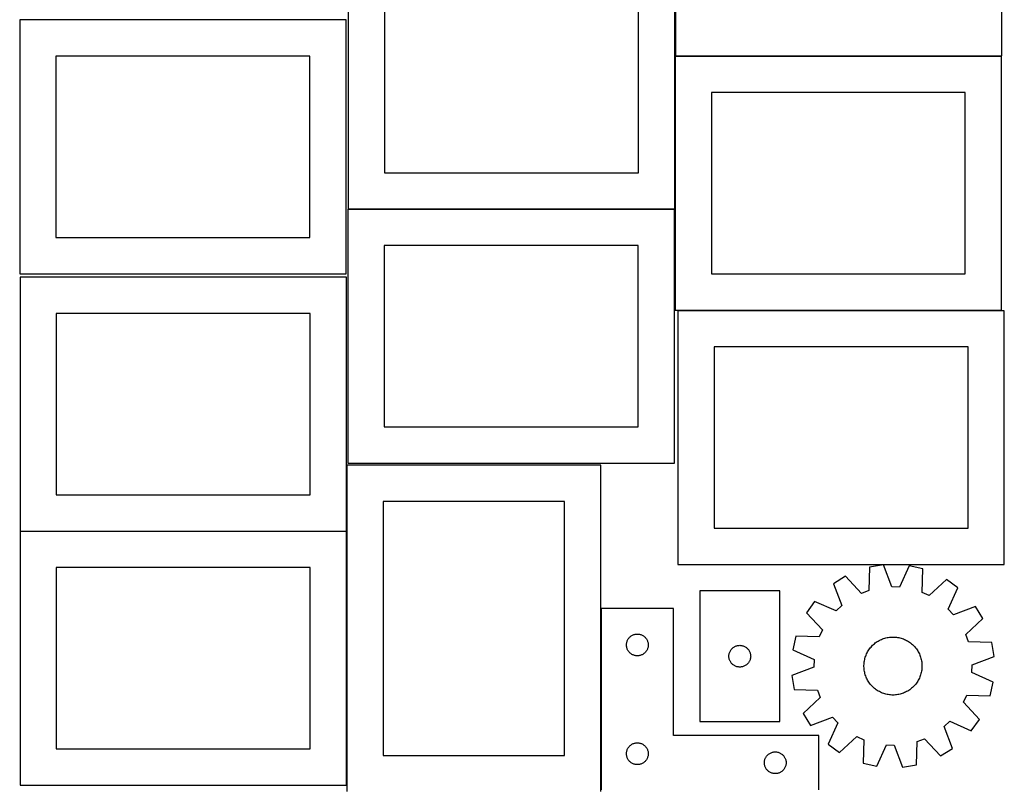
# Model space of a CAD drawing. Header units: millimetres. Extents: x 7 to 1243, y 7 to 2493.
# Tile 5 of 15: x 7 to 821, y 1064 to 1697. Entities that reach past the tile are written whole.
import ezdxf

# ---------------------------------------------------------------- set-up
doc = ezdxf.new("R2010")
doc.units = ezdxf.units.MM
doc.layers.add('COMMON', color=5, linetype='CONTINUOUS', true_color=0x0000ff)
doc.layers.add('CUT', color=7, linetype='CONTINUOUS', true_color=0x000000)

msp = doc.modelspace()

# ---------------------------------------------------------------- linework, layer by layer
at = {"layer": 'COMMON'}
for p, q in [((276.900534, 1274.325674), (276.900534, 1328.841937)), ((6.800533, 1274.225673), (276.800533, 1274.225673)), ((276.900533, 1274.125673), (276.900533, 1064.125673))]:
    msp.add_line(p, q, dxfattribs=at)
at = {"layer": 'CUT'}
for p, q in [((548.748289, 1877.587415), (548.748289, 1667.587415)), ((818.748289, 1667.587415), (818.748289, 1877.587415)), ((278.238701, 1750.749704), (278.238701, 1540.749704)), ((548.238701, 1540.749704), (548.238701, 1750.749704)), ((308.238701, 1720.749704), (308.238701, 1570.749704)), ((518.238701, 1570.749704), (518.238701, 1720.749704)), ((276.520933, 1697.167665), (6.520933, 1697.167665)), ((6.520933, 1697.167665), (6.520933, 1487.167665)), ((276.520933, 1487.167665), (276.520933, 1697.167665)), ((246.520933, 1667.167665), (36.520933, 1667.167665)), ((36.520933, 1667.167665), (36.520933, 1517.167665)), ((246.520933, 1517.167665), (246.520933, 1667.167665)), ((818.463127, 1667.025095), (548.463127, 1667.025095)), ((548.463127, 1667.025095), (548.463127, 1457.025095)), ((548.748289, 1667.587415), (818.748289, 1667.587415)), ((818.463127, 1457.025095), (818.463127, 1667.025095)), ((788.463127, 1637.025095), (578.463127, 1637.025095)), ((578.463127, 1637.025095), (578.463127, 1487.025095)), ((788.463127, 1487.025095), (788.463127, 1637.025095)), ((308.238701, 1570.749704), (518.238701, 1570.749704)), ((547.942558, 1540.516183), (277.942558, 1540.516183)), ((277.942558, 1540.516183), (277.942558, 1330.516183)), ((278.238701, 1540.749704), (548.238701, 1540.749704)), ((547.942558, 1330.516183), (547.942558, 1540.516183)), ((36.520933, 1517.167665), (246.520933, 1517.167665)), ((517.942558, 1510.516183), (307.942558, 1510.516183)), ((307.942558, 1510.516183), (307.942558, 1360.516183)), ((517.942558, 1360.516183), (517.942558, 1510.516183)), ((6.520933, 1487.167665), (276.520933, 1487.167665)), ((276.800533, 1484.325674), (6.800533, 1484.325674)), ((6.800533, 1484.325674), (6.800533, 1274.325674)), ((276.800533, 1274.325674), (276.800533, 1484.325674)), ((578.463127, 1487.025095), (788.463127, 1487.025095)), ((246.800533, 1454.325674), (36.800533, 1454.325674)), ((36.800533, 1454.325674), (36.800533, 1304.325674)), ((246.800533, 1304.325674), (246.800533, 1454.325674)), ((548.463127, 1457.025095), (818.463127, 1457.025095)), ((820.712645, 1456.656068), (550.712645, 1456.656068)), ((550.712645, 1456.656068), (550.712645, 1246.656068)), ((820.712645, 1246.656068), (820.712645, 1456.656068)), ((790.712645, 1426.656068), (580.712645, 1426.656068)), ((580.712645, 1426.656068), (580.712645, 1276.656068)), ((790.712645, 1276.656068), (790.712645, 1426.656068)), ((307.942558, 1360.516183), (517.942558, 1360.516183)), ((277.000534, 1328.841937), (277.000534, 1058.841937)), ((487.000534, 1328.841937), (277.000534, 1328.841937)), ((277.942558, 1330.516183), (547.942558, 1330.516183)), ((487.000534, 1058.841937), (487.000534, 1328.841937)), ((36.800533, 1304.325674), (246.800533, 1304.325674)), ((307.000534, 1298.841937), (307.000534, 1088.841937)), ((457.000534, 1298.841937), (307.000534, 1298.841937)), ((457.000534, 1088.841937), (457.000534, 1298.841937)), ((6.800533, 1274.325674), (276.800533, 1274.325674)), ((276.800533, 1274.125673), (6.800533, 1274.125673)), ((6.800533, 1274.125673), (6.800533, 1064.125673)), ((276.800533, 1064.125673), (276.800533, 1274.125673)), ((580.712645, 1276.656068), (790.712645, 1276.656068)), ((550.712645, 1246.656068), (820.712645, 1246.656068)), ((720.692339, 1246.370736), (709.310158, 1244.49153)), ((727.580149, 1228.259952), (720.692339, 1246.370736)), ((246.800533, 1244.125673), (36.800533, 1244.125673)), ((36.800533, 1244.125673), (36.800533, 1094.125673)), ((246.800533, 1094.125673), (246.800533, 1244.125673)), ((709.310158, 1244.49153), (708.609404, 1225.12787)), ((742.064099, 1245.671097), (734.006535, 1228.049574)), ((753.299004, 1243.051485), (742.064099, 1245.671097)), ((752.731814, 1223.683452), (753.299004, 1243.051485)), ((689.297486, 1236.959294), (679.500863, 1230.867362)), ((679.500863, 1230.867362), (686.263603, 1212.709505)), ((702.59169, 1222.862962), (689.297486, 1236.959294)), ((772.776196, 1234.226485), (758.588512, 1221.029817)), ((782.153412, 1227.506866), (772.776196, 1234.226485)), ((634.9754, 1224.872012), (568.9754, 1224.872012)), ((568.9754, 1224.872012), (568.9754, 1116.872012)), ((634.9754, 1116.872012), (634.9754, 1224.872012)), ((708.609404, 1225.12787), (702.59169, 1222.862962)), ((734.006535, 1228.049574), (727.580149, 1228.259952)), ((758.588512, 1221.029817), (752.731814, 1223.683452)), ((774.217572, 1209.830191), (782.153412, 1227.506866)), ((663.894027, 1216.249965), (657.174409, 1206.872748)), ((681.570702, 1208.314124), (663.894027, 1216.249965)), ((547.275815, 1210.210757), (487.275815, 1210.210757)), ((487.275815, 1210.210757), (487.275815, 1060.210757)), ((547.275815, 1105.210757), (547.275815, 1210.210757)), ((657.174409, 1206.872748), (670.371077, 1192.685065)), ((686.263603, 1212.709505), (681.570702, 1208.314124)), ((778.612953, 1205.137291), (774.217572, 1209.830191)), ((796.770809, 1211.900031), (778.612953, 1205.137291)), ((802.862741, 1202.103407), (796.770809, 1211.900031)), ((788.76641, 1188.809204), (802.862741, 1202.103407)), ((513.831664, 1188.525673), (514.38286, 1188.733128)), ((514.38286, 1188.733128), (514.946444, 1188.904089)), ((514.946444, 1188.904089), (515.520002, 1189.037824)), ((515.520002, 1189.037824), (516.10108, 1189.133761)), ((516.10108, 1189.133761), (516.687187, 1189.191487)), ((516.687187, 1189.191487), (517.275815, 1189.210757)), ((517.275815, 1189.210757), (517.864444, 1189.191487)), ((517.864444, 1189.191487), (518.450551, 1189.133761)), ((518.450551, 1189.133761), (519.031628, 1189.037824)), ((519.031628, 1189.037824), (519.605187, 1188.904089)), ((519.605187, 1188.904089), (520.168771, 1188.733128)), ((520.168771, 1188.733128), (520.719966, 1188.525673)), ((670.371077, 1192.685065), (667.717442, 1186.828367)), ((791.031317, 1182.791489), (788.76641, 1188.809204)), ((508.275815, 1180.210757), (508.295085, 1180.799385)), ((508.295085, 1180.799385), (508.352812, 1181.385493)), ((508.352812, 1181.385493), (508.448748, 1181.96657)), ((508.448748, 1181.96657), (508.582483, 1182.540128)), ((508.582483, 1182.540128), (508.753444, 1183.103712)), ((508.753444, 1183.103712), (508.9609, 1183.654908)), ((508.9609, 1183.654908), (509.203961, 1184.191355)), ((509.203961, 1184.191355), (509.481587, 1184.710757)), ((509.481587, 1184.710757), (509.792589, 1185.210889)), ((509.792589, 1185.210889), (510.135635, 1185.68961)), ((510.135635, 1185.68961), (510.509257, 1186.144869)), ((510.509257, 1186.144869), (510.911854, 1186.574718)), ((510.911854, 1186.574718), (511.341703, 1186.977315)), ((511.341703, 1186.977315), (511.796962, 1187.350937)), ((511.796962, 1187.350937), (512.275683, 1187.693983)), ((512.275683, 1187.693983), (512.775815, 1188.004985)), ((512.775815, 1188.004985), (513.295217, 1188.282611)), ((513.295217, 1188.282611), (513.831664, 1188.525673)), ((520.719966, 1188.525673), (521.256414, 1188.282611)), ((521.256414, 1188.282611), (521.775815, 1188.004985)), ((521.775815, 1188.004985), (522.275947, 1187.693983)), ((522.275947, 1187.693983), (522.754668, 1187.350937)), ((522.754668, 1187.350937), (523.209928, 1186.977315)), ((523.209928, 1186.977315), (523.639776, 1186.574718)), ((523.639776, 1186.574718), (524.042374, 1186.144869)), ((524.042374, 1186.144869), (524.415995, 1185.68961)), ((524.415995, 1185.68961), (524.759042, 1185.210889)), ((524.759042, 1185.210889), (525.070044, 1184.710757)), ((525.070044, 1184.710757), (525.34767, 1184.191355)), ((525.34767, 1184.191355), (525.590731, 1183.654908)), ((525.590731, 1183.654908), (525.798187, 1183.103712)), ((525.798187, 1183.103712), (525.969148, 1182.540128)), ((525.969148, 1182.540128), (526.102883, 1181.96657)), ((526.102883, 1181.96657), (526.198819, 1181.385493)), ((526.198819, 1181.385493), (526.256546, 1180.799385)), ((526.256546, 1180.799385), (526.275815, 1180.210757)), ((648.349408, 1187.395557), (645.729796, 1176.160652)), ((667.717442, 1186.828367), (648.349408, 1187.395557)), ((712.549877, 1180.545243), (713.289172, 1181.187223)), ((713.289172, 1181.187223), (714.054037, 1181.798513)), ((714.054037, 1181.798513), (714.8432, 1182.378097)), ((714.8432, 1182.378097), (715.655346, 1182.92501)), ((715.655346, 1182.92501), (716.489124, 1183.438341)), ((716.489124, 1183.438341), (717.343147, 1183.917237)), ((717.343147, 1183.917237), (718.215992, 1184.3609)), ((718.215992, 1184.3609), (719.106207, 1184.768591)), ((719.106207, 1184.768591), (720.01231, 1185.139632)), ((720.01231, 1185.139632), (720.932794, 1185.473406)), ((720.932794, 1185.473406), (721.866126, 1185.769357)), ((721.866126, 1185.769357), (722.810752, 1186.026993)), ((722.810752, 1186.026993), (723.765101, 1186.245884)), ((723.765101, 1186.245884), (724.727584, 1186.425666)), ((724.727584, 1186.425666), (725.696599, 1186.56604)), ((725.696599, 1186.56604), (726.670533, 1186.666773)), ((726.670533, 1186.666773), (727.647766, 1186.727697)), ((727.647766, 1186.727697), (728.62667, 1186.748709)), ((728.62667, 1186.748709), (729.605617, 1186.729777)), ((729.605617, 1186.729777), (730.582977, 1186.67093)), ((730.582977, 1186.67093), (731.557123, 1186.572267)), ((731.557123, 1186.572267), (732.526434, 1186.433952)), ((732.526434, 1186.433952), (733.489297, 1186.256216)), ((733.489297, 1186.256216), (734.444109, 1186.039353)), ((734.444109, 1186.039353), (735.389281, 1185.783726)), ((735.389281, 1185.783726), (736.323239, 1185.489759)), ((736.323239, 1185.489759), (737.24443, 1185.157942)), ((737.24443, 1185.157942), (738.15132, 1184.788826)), ((738.15132, 1184.788826), (739.042399, 1184.383028)), ((739.042399, 1184.383028), (739.916185, 1183.941221)), ((739.916185, 1183.941221), (740.771224, 1183.464141)), ((740.771224, 1183.464141), (741.606091, 1182.952583)), ((741.606091, 1182.952583), (742.419397, 1182.407397)), ((742.419397, 1182.407397), (743.20979, 1181.829491)), ((743.20979, 1181.829491), (743.975952, 1181.219828)), ((743.975952, 1181.219828), (744.71661, 1180.579421)), ((744.71661, 1180.579421), (745.43053, 1179.909336)), ((810.394978, 1182.090736), (791.031317, 1182.791489)), ((812.274184, 1170.708554), (810.394978, 1182.090736)), ((508.295085, 1179.622129), (508.275815, 1180.210757)), ((508.352812, 1179.036021), (508.295085, 1179.622129)), ((508.448748, 1178.454944), (508.352812, 1179.036021)), ((508.582483, 1177.881385), (508.448748, 1178.454944)), ((508.753444, 1177.317802), (508.582483, 1177.881385)), ((508.9609, 1176.766606), (508.753444, 1177.317802)), ((509.203961, 1176.230159), (508.9609, 1176.766606)), ((509.481587, 1175.710757), (509.203961, 1176.230159)), ((509.792589, 1175.210625), (509.481587, 1175.710757)), ((510.135635, 1174.731904), (509.792589, 1175.210625)), ((510.509257, 1174.276644), (510.135635, 1174.731904)), ((510.911854, 1173.846796), (510.509257, 1174.276644)), ((511.341703, 1173.444199), (510.911854, 1173.846796)), ((511.796962, 1173.070577), (511.341703, 1173.444199)), ((512.275683, 1172.72753), (511.796962, 1173.070577)), ((512.775815, 1172.416528), (512.275683, 1172.72753)), ((522.275947, 1172.72753), (521.775815, 1172.416528)), ((522.754668, 1173.070577), (522.275947, 1172.72753)), ((523.209928, 1173.444199), (522.754668, 1173.070577)), ((523.639776, 1173.846796), (523.209928, 1173.444199)), ((524.042374, 1174.276644), (523.639776, 1173.846796)), ((524.415995, 1174.731904), (524.042374, 1174.276644)), ((524.759042, 1175.210625), (524.415995, 1174.731904)), ((525.070044, 1175.710757), (524.759042, 1175.210625)), ((525.34767, 1176.230159), (525.070044, 1175.710757)), ((525.590731, 1176.766606), (525.34767, 1176.230159)), ((525.798187, 1177.317802), (525.590731, 1176.766606)), ((525.969148, 1177.881385), (525.798187, 1177.317802)), ((526.102883, 1178.454944), (525.969148, 1177.881385)), ((526.198819, 1179.036021), (526.102883, 1178.454944)), ((526.256546, 1179.622129), (526.198819, 1179.036021)), ((526.275815, 1180.210757), (526.256546, 1179.622129)), ((593.052396, 1172.046748), (593.148332, 1172.627825)), ((593.148332, 1172.627825), (593.282067, 1173.201384)), ((593.282067, 1173.201384), (593.453028, 1173.764968)), ((593.453028, 1173.764968), (593.660484, 1174.316163)), ((593.660484, 1174.316163), (593.903545, 1174.852611)), ((593.903545, 1174.852611), (594.181171, 1175.372012)), ((594.181171, 1175.372012), (594.492173, 1175.872145)), ((594.492173, 1175.872145), (594.83522, 1176.350865)), ((594.83522, 1176.350865), (595.208841, 1176.806125)), ((595.208841, 1176.806125), (595.611439, 1177.235973)), ((595.611439, 1177.235973), (596.041287, 1177.638571)), ((596.041287, 1177.638571), (596.496547, 1178.012193)), ((596.496547, 1178.012193), (596.975268, 1178.355239)), ((596.975268, 1178.355239), (597.4754, 1178.666241)), ((597.4754, 1178.666241), (597.994801, 1178.943867)), ((597.994801, 1178.943867), (598.531249, 1179.186928)), ((598.531249, 1179.186928), (599.082444, 1179.394384)), ((599.082444, 1179.394384), (599.646028, 1179.565345)), ((599.646028, 1179.565345), (600.219587, 1179.69908)), ((600.219587, 1179.69908), (600.800664, 1179.795016)), ((600.800664, 1179.795016), (601.386771, 1179.852743)), ((601.386771, 1179.852743), (601.9754, 1179.872012)), ((601.9754, 1179.872012), (602.564028, 1179.852743)), ((602.564028, 1179.852743), (603.150135, 1179.795016)), ((603.150135, 1179.795016), (603.731213, 1179.69908)), ((603.731213, 1179.69908), (604.304771, 1179.565345)), ((604.304771, 1179.565345), (604.868355, 1179.394384)), ((604.868355, 1179.394384), (605.419551, 1179.186928)), ((605.419551, 1179.186928), (605.955998, 1178.943867)), ((605.955998, 1178.943867), (606.4754, 1178.666241)), ((606.4754, 1178.666241), (606.975532, 1178.355239)), ((606.975532, 1178.355239), (607.454253, 1178.012193)), ((607.454253, 1178.012193), (607.909512, 1177.638571)), ((607.909512, 1177.638571), (608.339361, 1177.235973)), ((608.339361, 1177.235973), (608.741958, 1176.806125)), ((608.741958, 1176.806125), (609.11558, 1176.350865)), ((609.11558, 1176.350865), (609.458626, 1175.872145)), ((609.458626, 1175.872145), (609.769628, 1175.372012)), ((609.769628, 1175.372012), (610.047254, 1174.852611)), ((610.047254, 1174.852611), (610.290315, 1174.316163)), ((610.290315, 1174.316163), (610.497771, 1173.764968)), ((610.497771, 1173.764968), (610.668732, 1173.201384)), ((610.668732, 1173.201384), (610.802467, 1172.627825)), ((610.802467, 1172.627825), (610.898403, 1172.046748)), ((645.729796, 1176.160652), (663.351319, 1168.103087)), ((706.422884, 1171.79631), (706.810422, 1172.695482)), ((706.810422, 1172.695482), (707.234313, 1173.578098)), ((707.234313, 1173.578098), (707.693852, 1174.44269)), ((707.693852, 1174.44269), (708.188273, 1175.287819)), ((708.188273, 1175.287819), (708.716756, 1176.112077)), ((708.716756, 1176.112077), (709.278418, 1176.914093)), ((709.278418, 1176.914093), (709.872326, 1177.692533)), ((709.872326, 1177.692533), (710.497492, 1178.4461)), ((710.497492, 1178.4461), (711.152874, 1179.17354)), ((711.152874, 1179.17354), (711.837382, 1179.873643)), ((711.837382, 1179.873643), (712.549877, 1180.545243)), ((745.43053, 1179.909336), (746.116524, 1179.210689)), ((746.116524, 1179.210689), (746.773451, 1178.484643)), ((746.773451, 1178.484643), (747.400216, 1177.732407)), ((747.400216, 1177.732407), (747.995777, 1176.955231)), ((747.995777, 1176.955231), (748.559143, 1176.15441)), ((748.559143, 1176.15441), (749.089376, 1175.331276)), ((749.089376, 1175.331276), (749.585592, 1174.4872)), ((749.585592, 1174.4872), (750.046967, 1173.623587)), ((750.046967, 1173.623587), (750.472733, 1172.741873)), ((750.472733, 1172.741873), (750.86218, 1171.843527)), ((513.295217, 1172.138902), (512.775815, 1172.416528)), ((513.831664, 1171.895841), (513.295217, 1172.138902)), ((514.38286, 1171.688386), (513.831664, 1171.895841)), ((514.946444, 1171.517424), (514.38286, 1171.688386)), ((515.520002, 1171.383689), (514.946444, 1171.517424)), ((516.10108, 1171.287753), (515.520002, 1171.383689)), ((516.687187, 1171.230027), (516.10108, 1171.287753)), ((517.275815, 1171.210757), (516.687187, 1171.230027)), ((517.864444, 1171.230027), (517.275815, 1171.210757)), ((518.450551, 1171.287753), (517.864444, 1171.230027)), ((519.031628, 1171.383689), (518.450551, 1171.287753)), ((519.605187, 1171.517424), (519.031628, 1171.383689)), ((520.168771, 1171.688386), (519.605187, 1171.517424)), ((520.719966, 1171.895841), (520.168771, 1171.688386)), ((521.256414, 1172.138902), (520.719966, 1171.895841)), ((521.775815, 1172.416528), (521.256414, 1172.138902)), ((592.9754, 1170.872012), (592.994669, 1171.460641)), ((592.994669, 1170.283384), (592.9754, 1170.872012)), ((592.994669, 1171.460641), (593.052396, 1172.046748)), ((593.052396, 1169.697277), (592.994669, 1170.283384)), ((593.148332, 1169.1162), (593.052396, 1169.697277)), ((593.282067, 1168.542641), (593.148332, 1169.1162)), ((593.453028, 1167.979057), (593.282067, 1168.542641)), ((593.660484, 1167.427862), (593.453028, 1167.979057)), ((593.903545, 1166.891414), (593.660484, 1167.427862)), ((594.181171, 1166.372012), (593.903545, 1166.891414)), ((594.492173, 1165.87188), (594.181171, 1166.372012)), ((594.83522, 1165.39316), (594.492173, 1165.87188)), ((595.208841, 1164.9379), (594.83522, 1165.39316)), ((595.611439, 1164.508051), (595.208841, 1164.9379)), ((596.041287, 1164.105454), (595.611439, 1164.508051)), ((608.339361, 1164.508051), (607.909512, 1164.105454)), ((608.741958, 1164.9379), (608.339361, 1164.508051)), ((609.11558, 1165.39316), (608.741958, 1164.9379)), ((609.458626, 1165.87188), (609.11558, 1165.39316)), ((609.769628, 1166.372012), (609.458626, 1165.87188)), ((610.047254, 1166.891414), (609.769628, 1166.372012)), ((610.290315, 1167.427862), (610.047254, 1166.891414)), ((610.497771, 1167.979057), (610.290315, 1167.427862)), ((610.668732, 1168.542641), (610.497771, 1167.979057)), ((610.802467, 1169.1162), (610.668732, 1168.542641)), ((610.898403, 1169.697277), (610.802467, 1169.1162)), ((610.898403, 1172.046748), (610.95613, 1171.460641)), ((610.95613, 1170.283384), (610.898403, 1169.697277)), ((610.95613, 1171.460641), (610.9754, 1170.872012)), ((610.9754, 1170.872012), (610.95613, 1170.283384)), ((663.351319, 1168.103087), (663.140941, 1161.676702)), ((704.695555, 1164.19115), (704.774327, 1165.167106)), ((704.774327, 1165.167106), (704.89284, 1166.139037)), ((704.89284, 1166.139037), (705.050899, 1167.105325)), ((705.050899, 1167.105325), (705.248239, 1168.064362)), ((705.248239, 1168.064362), (705.484534, 1169.014551)), ((705.484534, 1169.014551), (705.759388, 1169.954312)), ((705.759388, 1169.954312), (706.072345, 1170.88208)), ((706.072345, 1170.88208), (706.422884, 1171.79631)), ((750.86218, 1171.843527), (751.214661, 1170.930044)), ((751.214661, 1170.930044), (751.529589, 1170.002943)), ((751.529589, 1170.002943), (751.80644, 1169.063769)), ((751.80644, 1169.063769), (752.044753, 1168.114083)), ((752.044753, 1168.114083), (752.244131, 1167.155468)), ((752.244131, 1167.155468), (752.404243, 1166.189518)), ((752.404243, 1166.189518), (752.524821, 1165.217841)), ((752.524821, 1165.217841), (752.605666, 1164.242054)), ((794.1634, 1163.820744), (812.274184, 1170.708554)), ((596.496547, 1163.731832), (596.041287, 1164.105454)), ((596.975268, 1163.388786), (596.496547, 1163.731832)), ((597.4754, 1163.077784), (596.975268, 1163.388786)), ((597.994801, 1162.800158), (597.4754, 1163.077784)), ((598.531249, 1162.557097), (597.994801, 1162.800158)), ((599.082444, 1162.349641), (598.531249, 1162.557097)), ((599.646028, 1162.17868), (599.082444, 1162.349641)), ((600.219587, 1162.044945), (599.646028, 1162.17868)), ((600.800664, 1161.949009), (600.219587, 1162.044945)), ((601.386771, 1161.891282), (600.800664, 1161.949009)), ((601.9754, 1161.872012), (601.386771, 1161.891282)), ((602.564028, 1161.891282), (601.9754, 1161.872012)), ((603.150135, 1161.949009), (602.564028, 1161.891282)), ((603.731213, 1162.044945), (603.150135, 1161.949009)), ((604.304771, 1162.17868), (603.731213, 1162.044945)), ((604.868355, 1162.349641), (604.304771, 1162.17868)), ((605.419551, 1162.557097), (604.868355, 1162.349641)), ((605.955998, 1162.800158), (605.419551, 1162.557097)), ((606.4754, 1163.077784), (605.955998, 1162.800158)), ((606.975532, 1163.388786), (606.4754, 1163.077784)), ((607.454253, 1163.731832), (606.975532, 1163.388786)), ((607.909512, 1164.105454), (607.454253, 1163.731832)), ((663.140941, 1161.676702), (645.030157, 1154.788892)), ((704.656658, 1163.212793), (704.695555, 1164.19115)), ((704.657698, 1162.233664), (704.656658, 1163.212793)), ((704.698675, 1161.255392), (704.657698, 1162.233664)), ((704.77952, 1160.279605), (704.698675, 1161.255392)), ((704.900098, 1159.307928), (704.77952, 1160.279605)), ((705.06021, 1158.341978), (704.900098, 1159.307928)), ((705.259588, 1157.383363), (705.06021, 1158.341978)), ((705.497901, 1156.433678), (705.259588, 1157.383363)), ((705.774752, 1155.494503), (705.497901, 1156.433678)), ((751.819807, 1156.482895), (751.544953, 1155.543134)), ((752.056101, 1157.433084), (751.819807, 1156.482895)), ((752.253442, 1158.392121), (752.056101, 1157.433084)), ((752.411501, 1159.358409), (752.253442, 1158.392121)), ((752.530014, 1160.33034), (752.411501, 1159.358409)), ((752.608786, 1161.306296), (752.530014, 1160.33034)), ((752.605666, 1164.242054), (752.646643, 1163.263782)), ((752.647683, 1162.284653), (752.608786, 1161.306296)), ((752.646643, 1163.263782), (752.647683, 1162.284653)), ((793.953022, 1157.394359), (794.1634, 1163.820744)), ((811.574545, 1149.336794), (793.953022, 1157.394359)), ((645.030157, 1154.788892), (646.909363, 1143.406711)), ((706.08968, 1154.567402), (705.774752, 1155.494503)), ((706.442161, 1153.653919), (706.08968, 1154.567402)), ((706.831608, 1152.755573), (706.442161, 1153.653919)), ((707.257374, 1151.873859), (706.831608, 1152.755573)), ((707.718749, 1151.010246), (707.257374, 1151.873859)), ((708.214965, 1150.16617), (707.718749, 1151.010246)), ((708.745198, 1149.343036), (708.214965, 1150.16617)), ((709.308563, 1148.542215), (708.745198, 1149.343036)), ((709.904125, 1147.765039), (709.308563, 1148.542215)), ((748.025923, 1148.583353), (747.432014, 1147.804913)), ((748.587585, 1149.385369), (748.025923, 1148.583353)), ((749.116067, 1150.209627), (748.587585, 1149.385369)), ((749.610489, 1151.054756), (749.116067, 1150.209627)), ((750.070028, 1151.919348), (749.610489, 1151.054756)), ((750.493919, 1152.801964), (750.070028, 1151.919348)), ((750.881457, 1153.701136), (750.493919, 1152.801964)), ((751.231996, 1154.615366), (750.881457, 1153.701136)), ((751.544953, 1155.543134), (751.231996, 1154.615366)), ((808.954932, 1138.101889), (811.574545, 1149.336794)), ((646.909363, 1143.406711), (666.273024, 1142.705957)), ((666.273024, 1142.705957), (668.537931, 1136.688243)), ((710.53089, 1147.012803), (709.904125, 1147.765039)), ((711.187816, 1146.286757), (710.53089, 1147.012803)), ((711.873811, 1145.58811), (711.187816, 1146.286757)), ((712.587731, 1144.918025), (711.873811, 1145.58811)), ((713.328388, 1144.277618), (712.587731, 1144.918025)), ((714.094551, 1143.667955), (713.328388, 1144.277618)), ((714.884944, 1143.090049), (714.094551, 1143.667955)), ((715.69825, 1142.544863), (714.884944, 1143.090049)), ((716.533117, 1142.033305), (715.69825, 1142.544863)), ((717.388155, 1141.556225), (716.533117, 1142.033305)), ((718.261941, 1141.114418), (717.388155, 1141.556225)), ((719.153021, 1140.70862), (718.261941, 1141.114418)), ((720.059911, 1140.339505), (719.153021, 1140.70862)), ((720.981102, 1140.007687), (720.059911, 1140.339505)), ((721.91506, 1139.71372), (720.981102, 1140.007687)), ((736.371547, 1140.02404), (735.438215, 1139.728089)), ((737.292031, 1140.357814), (736.371547, 1140.02404)), ((738.198134, 1140.728855), (737.292031, 1140.357814)), ((739.088349, 1141.136546), (738.198134, 1140.728855)), ((739.961194, 1141.580209), (739.088349, 1141.136546)), ((740.815217, 1142.059105), (739.961194, 1141.580209)), ((741.648995, 1142.572436), (740.815217, 1142.059105)), ((742.461141, 1143.119349), (741.648995, 1142.572436)), ((743.250304, 1143.698933), (742.461141, 1143.119349)), ((744.015169, 1144.310223), (743.250304, 1143.698933)), ((744.754464, 1144.952203), (744.015169, 1144.310223)), ((745.466959, 1145.623803), (744.754464, 1144.952203)), ((746.151467, 1146.323906), (745.466959, 1145.623803)), ((746.806849, 1147.051346), (746.151467, 1146.323906)), ((747.432014, 1147.804913), (746.806849, 1147.051346)), ((668.537931, 1136.688243), (654.441599, 1123.394039)), ((722.860232, 1139.458093), (721.91506, 1139.71372)), ((723.815044, 1139.24123), (722.860232, 1139.458093)), ((724.777907, 1139.063494), (723.815044, 1139.24123)), ((725.747218, 1138.925179), (724.777907, 1139.063494)), ((726.721364, 1138.826516), (725.747218, 1138.925179)), ((727.698724, 1138.767669), (726.721364, 1138.826516)), ((728.677671, 1138.748737), (727.698724, 1138.767669)), ((729.656575, 1138.769749), (728.677671, 1138.748737)), ((730.633807, 1138.830673), (729.656575, 1138.769749)), ((731.607742, 1138.931406), (730.633807, 1138.830673)), ((732.576757, 1139.07178), (731.607742, 1138.931406)), ((733.53924, 1139.251562), (732.576757, 1139.07178)), ((734.493589, 1139.470453), (733.53924, 1139.251562)), ((735.438215, 1139.728089), (734.493589, 1139.470453)), ((786.933264, 1132.812382), (789.586899, 1138.669079)), ((800.129932, 1118.624698), (786.933264, 1132.812382)), ((789.586899, 1138.669079), (808.954932, 1138.101889)), ((568.9754, 1116.872012), (634.9754, 1116.872012)), ((654.441599, 1123.394039), (660.533532, 1113.597415)), ((660.533532, 1113.597415), (678.691388, 1120.360156)), ((683.086769, 1115.667255), (675.150928, 1097.99058)), ((678.691388, 1120.360156), (683.086769, 1115.667255)), ((771.040738, 1112.787941), (775.733638, 1117.183322)), ((775.733638, 1117.183322), (793.410314, 1109.247481)), ((793.410314, 1109.247481), (800.129932, 1118.624698)), ((777.803478, 1094.630084), (771.040738, 1112.787941)), ((516.10108, 1099.133761), (516.687187, 1099.191487)), ((516.687187, 1099.191487), (517.275815, 1099.210757)), ((517.275815, 1099.210757), (517.864444, 1099.191487)), ((517.864444, 1099.191487), (518.450551, 1099.133761)), ((667.275815, 1105.210757), (547.275815, 1105.210757)), ((667.275815, 1060.210757), (667.275815, 1105.210757)), ((684.528145, 1091.270961), (698.715829, 1104.46763)), ((698.715829, 1104.46763), (704.572527, 1101.813994)), ((704.572527, 1101.813994), (704.005336, 1082.445961)), ((747.994183, 1081.005916), (748.694937, 1100.369577)), ((748.694937, 1100.369577), (754.712651, 1102.634484)), ((754.712651, 1102.634484), (768.006855, 1088.538152)), ((36.800533, 1094.125673), (246.800533, 1094.125673)), ((508.295085, 1090.799385), (508.352812, 1091.385493)), ((508.352812, 1091.385493), (508.448748, 1091.96657)), ((508.448748, 1091.96657), (508.582483, 1092.540128)), ((508.582483, 1092.540128), (508.753444, 1093.103712)), ((508.753444, 1093.103712), (508.9609, 1093.654908)), ((508.9609, 1093.654908), (509.203961, 1094.191355)), ((509.203961, 1094.191355), (509.481587, 1094.710757)), ((509.481587, 1094.710757), (509.792589, 1095.210889)), ((509.792589, 1095.210889), (510.135635, 1095.68961)), ((510.135635, 1095.68961), (510.509257, 1096.144869)), ((510.509257, 1096.144869), (510.911854, 1096.574718)), ((510.911854, 1096.574718), (511.341703, 1096.977315)), ((511.341703, 1096.977315), (511.796962, 1097.350937)), ((511.796962, 1097.350937), (512.275683, 1097.693983)), ((512.275683, 1097.693983), (512.775815, 1098.004985)), ((512.775815, 1098.004985), (513.295217, 1098.282611)), ((513.295217, 1098.282611), (513.831664, 1098.525673)), ((513.831664, 1098.525673), (514.38286, 1098.733128)), ((514.38286, 1098.733128), (514.946444, 1098.904089)), ((514.946444, 1098.904089), (515.520002, 1099.037824)), ((515.520002, 1099.037824), (516.10108, 1099.133761)), ((518.450551, 1099.133761), (519.031628, 1099.037824)), ((519.031628, 1099.037824), (519.605187, 1098.904089)), ((519.605187, 1098.904089), (520.168771, 1098.733128)), ((520.168771, 1098.733128), (520.719966, 1098.525673)), ((520.719966, 1098.525673), (521.256414, 1098.282611)), ((521.256414, 1098.282611), (521.775815, 1098.004985)), ((521.775815, 1098.004985), (522.275947, 1097.693983)), ((522.275947, 1097.693983), (522.754668, 1097.350937)), ((522.754668, 1097.350937), (523.209928, 1096.977315)), ((523.209928, 1096.977315), (523.639776, 1096.574718)), ((523.639776, 1096.574718), (524.042374, 1096.144869)), ((524.042374, 1096.144869), (524.415995, 1095.68961)), ((524.415995, 1095.68961), (524.759042, 1095.210889)), ((524.759042, 1095.210889), (525.070044, 1094.710757)), ((525.070044, 1094.710757), (525.34767, 1094.191355)), ((525.34767, 1094.191355), (525.590731, 1093.654908)), ((525.590731, 1093.654908), (525.798187, 1093.103712)), ((525.798187, 1093.103712), (525.969148, 1092.540128)), ((525.969148, 1092.540128), (526.102883, 1091.96657)), ((526.102883, 1091.96657), (526.198819, 1091.385493)), ((526.198819, 1091.385493), (526.256546, 1090.799385)), ((627.295217, 1090.782611), (627.831664, 1091.025673)), ((627.831664, 1091.025673), (628.38286, 1091.233128)), ((628.38286, 1091.233128), (628.946444, 1091.404089)), ((628.946444, 1091.404089), (629.520002, 1091.537824)), ((629.520002, 1091.537824), (630.10108, 1091.633761)), ((630.10108, 1091.633761), (630.687187, 1091.691487)), ((630.687187, 1091.691487), (631.275815, 1091.710757)), ((631.275815, 1091.710757), (631.864444, 1091.691487)), ((631.864444, 1091.691487), (632.450551, 1091.633761)), ((632.450551, 1091.633761), (633.031628, 1091.537824)), ((633.031628, 1091.537824), (633.605187, 1091.404089)), ((633.605187, 1091.404089), (634.168771, 1091.233128)), ((634.168771, 1091.233128), (634.719966, 1091.025673)), ((634.719966, 1091.025673), (635.256414, 1090.782611)), ((675.150928, 1097.99058), (684.528145, 1091.270961)), ((715.240242, 1079.826349), (723.297806, 1097.447872)), ((723.297806, 1097.447872), (729.724192, 1097.237494)), ((729.724192, 1097.237494), (736.612002, 1079.12671)), ((768.006855, 1088.538152), (777.803478, 1094.630084)), ((307.000534, 1088.841937), (457.000534, 1088.841937)), ((508.275815, 1090.210757), (508.295085, 1090.799385)), ((508.295085, 1089.622129), (508.275815, 1090.210757)), ((508.352812, 1089.036021), (508.295085, 1089.622129)), ((508.448748, 1088.454944), (508.352812, 1089.036021)), ((508.582483, 1087.881385), (508.448748, 1088.454944)), ((508.753444, 1087.317802), (508.582483, 1087.881385)), ((508.9609, 1086.766606), (508.753444, 1087.317802)), ((509.203961, 1086.230159), (508.9609, 1086.766606)), ((509.481587, 1085.710757), (509.203961, 1086.230159)), ((509.792589, 1085.210625), (509.481587, 1085.710757)), ((510.135635, 1084.731904), (509.792589, 1085.210625)), ((510.509257, 1084.276644), (510.135635, 1084.731904)), ((510.911854, 1083.846796), (510.509257, 1084.276644)), ((511.341703, 1083.444199), (510.911854, 1083.846796)), ((511.796962, 1083.070577), (511.341703, 1083.444199)), ((512.275683, 1082.72753), (511.796962, 1083.070577)), ((522.754668, 1083.070577), (522.275947, 1082.72753)), ((523.209928, 1083.444199), (522.754668, 1083.070577)), ((523.639776, 1083.846796), (523.209928, 1083.444199)), ((524.042374, 1084.276644), (523.639776, 1083.846796)), ((524.415995, 1084.731904), (524.042374, 1084.276644)), ((524.759042, 1085.210625), (524.415995, 1084.731904)), ((525.070044, 1085.710757), (524.759042, 1085.210625)), ((525.34767, 1086.230159), (525.070044, 1085.710757)), ((525.590731, 1086.766606), (525.34767, 1086.230159)), ((525.798187, 1087.317802), (525.590731, 1086.766606)), ((525.969148, 1087.881385), (525.798187, 1087.317802)), ((526.102883, 1088.454944), (525.969148, 1087.881385)), ((526.198819, 1089.036021), (526.102883, 1088.454944)), ((526.256546, 1089.622129), (526.198819, 1089.036021)), ((526.256546, 1090.799385), (526.275815, 1090.210757)), ((526.275815, 1090.210757), (526.256546, 1089.622129)), ((622.275815, 1082.710757), (622.295085, 1083.299385)), ((622.295085, 1083.299385), (622.352812, 1083.885493)), ((622.352812, 1083.885493), (622.448748, 1084.46657)), ((622.448748, 1084.46657), (622.582483, 1085.040128)), ((622.582483, 1085.040128), (622.753444, 1085.603712)), ((622.753444, 1085.603712), (622.9609, 1086.154908)), ((622.9609, 1086.154908), (623.203961, 1086.691355)), ((623.203961, 1086.691355), (623.481587, 1087.210757)), ((623.481587, 1087.210757), (623.792589, 1087.710889)), ((623.792589, 1087.710889), (624.135635, 1088.18961)), ((624.135635, 1088.18961), (624.509257, 1088.644869)), ((624.509257, 1088.644869), (624.911854, 1089.074718)), ((624.911854, 1089.074718), (625.341703, 1089.477315)), ((625.341703, 1089.477315), (625.796962, 1089.850937)), ((625.796962, 1089.850937), (626.275683, 1090.193983)), ((626.275683, 1090.193983), (626.775815, 1090.504985)), ((626.775815, 1090.504985), (627.295217, 1090.782611)), ((635.256414, 1090.782611), (635.775815, 1090.504985)), ((635.775815, 1090.504985), (636.275947, 1090.193983)), ((636.275947, 1090.193983), (636.754668, 1089.850937)), ((636.754668, 1089.850937), (637.209928, 1089.477315)), ((637.209928, 1089.477315), (637.639776, 1089.074718)), ((637.639776, 1089.074718), (638.042374, 1088.644869)), ((638.042374, 1088.644869), (638.415995, 1088.18961)), ((638.415995, 1088.18961), (638.759042, 1087.710889)), ((638.759042, 1087.710889), (639.070044, 1087.210757)), ((639.070044, 1087.210757), (639.34767, 1086.691355)), ((639.34767, 1086.691355), (639.590731, 1086.154908)), ((639.590731, 1086.154908), (639.798187, 1085.603712)), ((639.798187, 1085.603712), (639.969148, 1085.040128)), ((639.969148, 1085.040128), (640.102883, 1084.46657)), ((640.102883, 1084.46657), (640.198819, 1083.885493)), ((640.198819, 1083.885493), (640.256546, 1083.299385)), ((640.256546, 1083.299385), (640.275815, 1082.710757)), ((512.775815, 1082.416528), (512.275683, 1082.72753)), ((513.295217, 1082.138902), (512.775815, 1082.416528)), ((513.831664, 1081.895841), (513.295217, 1082.138902)), ((514.38286, 1081.688386), (513.831664, 1081.895841)), ((514.946444, 1081.517424), (514.38286, 1081.688386)), ((515.520002, 1081.383689), (514.946444, 1081.517424)), ((516.10108, 1081.287753), (515.520002, 1081.383689)), ((516.687187, 1081.230027), (516.10108, 1081.287753)), ((517.275815, 1081.210757), (516.687187, 1081.230027)), ((517.864444, 1081.230027), (517.275815, 1081.210757)), ((518.450551, 1081.287753), (517.864444, 1081.230027)), ((519.031628, 1081.383689), (518.450551, 1081.287753)), ((519.605187, 1081.517424), (519.031628, 1081.383689)), ((520.168771, 1081.688386), (519.605187, 1081.517424)), ((520.719966, 1081.895841), (520.168771, 1081.688386)), ((521.256414, 1082.138902), (520.719966, 1081.895841)), ((521.775815, 1082.416528), (521.256414, 1082.138902)), ((522.275947, 1082.72753), (521.775815, 1082.416528)), ((622.295085, 1082.122129), (622.275815, 1082.710757)), ((622.352812, 1081.536021), (622.295085, 1082.122129)), ((622.448748, 1080.954944), (622.352812, 1081.536021)), ((622.582483, 1080.381385), (622.448748, 1080.954944)), ((622.753444, 1079.817802), (622.582483, 1080.381385)), ((622.9609, 1079.266606), (622.753444, 1079.817802)), ((623.203961, 1078.730159), (622.9609, 1079.266606)), ((623.481587, 1078.210757), (623.203961, 1078.730159)), ((623.792589, 1077.710625), (623.481587, 1078.210757)), ((624.135635, 1077.231904), (623.792589, 1077.710625)), ((624.509257, 1076.776644), (624.135635, 1077.231904)), ((624.911854, 1076.346796), (624.509257, 1076.776644)), ((625.341703, 1075.944199), (624.911854, 1076.346796)), ((625.796962, 1075.570577), (625.341703, 1075.944199)), ((626.275683, 1075.22753), (625.796962, 1075.570577)), ((626.775815, 1074.916528), (626.275683, 1075.22753)), ((627.295217, 1074.638902), (626.775815, 1074.916528)), ((635.775815, 1074.916528), (635.256414, 1074.638902)), ((636.275947, 1075.22753), (635.775815, 1074.916528)), ((636.754668, 1075.570577), (636.275947, 1075.22753)), ((637.209928, 1075.944199), (636.754668, 1075.570577)), ((637.639776, 1076.346796), (637.209928, 1075.944199)), ((638.042374, 1076.776644), (637.639776, 1076.346796)), ((638.415995, 1077.231904), (638.042374, 1076.776644)), ((638.759042, 1077.710625), (638.415995, 1077.231904)), ((639.070044, 1078.210757), (638.759042, 1077.710625)), ((639.34767, 1078.730159), (639.070044, 1078.210757)), ((639.590731, 1079.266606), (639.34767, 1078.730159)), ((639.798187, 1079.817802), (639.590731, 1079.266606)), ((639.969148, 1080.381385), (639.798187, 1079.817802)), ((640.102883, 1080.954944), (639.969148, 1080.381385)), ((640.198819, 1081.536021), (640.102883, 1080.954944)), ((640.256546, 1082.122129), (640.198819, 1081.536021)), ((640.275815, 1082.710757), (640.256546, 1082.122129)), ((704.005336, 1082.445961), (715.240242, 1079.826349)), ((736.612002, 1079.12671), (747.994183, 1081.005916)), ((627.831664, 1074.395841), (627.295217, 1074.638902)), ((628.38286, 1074.188386), (627.831664, 1074.395841)), ((628.946444, 1074.017424), (628.38286, 1074.188386)), ((629.520002, 1073.883689), (628.946444, 1074.017424)), ((630.10108, 1073.787753), (629.520002, 1073.883689)), ((630.687187, 1073.730027), (630.10108, 1073.787753)), ((631.275815, 1073.710757), (630.687187, 1073.730027)), ((631.864444, 1073.730027), (631.275815, 1073.710757)), ((632.450551, 1073.787753), (631.864444, 1073.730027)), ((633.031628, 1073.883689), (632.450551, 1073.787753)), ((633.605187, 1074.017424), (633.031628, 1073.883689)), ((634.168771, 1074.188386), (633.605187, 1074.017424)), ((634.719966, 1074.395841), (634.168771, 1074.188386)), ((635.256414, 1074.638902), (634.719966, 1074.395841)), ((6.800533, 1064.125673), (276.800533, 1064.125673))]:
    msp.add_line(p, q, dxfattribs=at)

doc.saveas('drawing.dxf')
